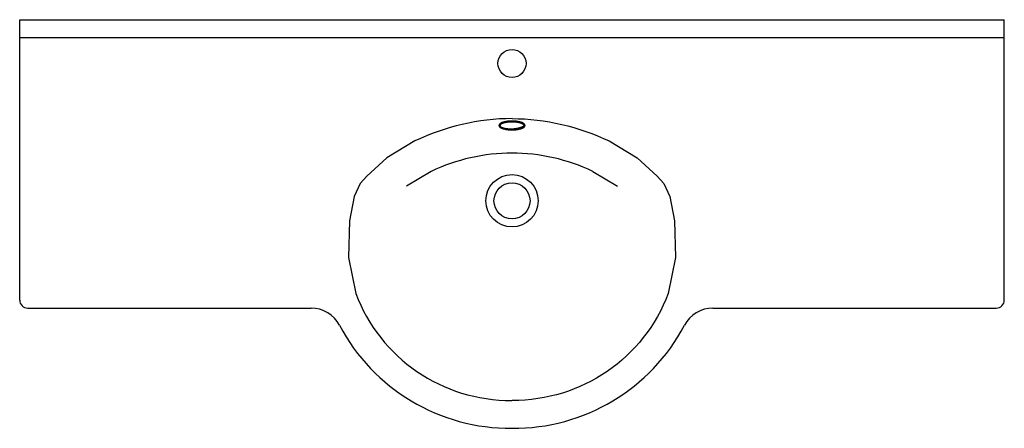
# Model space of a CAD drawing. Header units: millimetres. Extents: x -0.62 to 0.62, y -0.51 to 0.
import ezdxf

# ---------------------------------------------------------------- set-up
doc = ezdxf.new("R2010")
doc.units = ezdxf.units.MM
doc.layers.add('BLOCKS', color=3, linetype='Continuous')

msp = doc.modelspace()

# ---------------------------------------------------------------- linework, layer by layer
at = {"layer": 'BLOCKS'}
for p, q in [((-0.615, -0.35), (-0.615, 0)), ((-0.615, 0), (0.615, 0)), ((0.615, -0.35), (0.615, 0)), ((-0.615, -0.0222), (0.615, -0.0222)), ((-0.101, -0.1894), (-0.1319, -0.2079)), ((0.101, -0.1894), (0.1319, -0.2079)), ((-0.605, -0.36), (-0.2509, -0.36)), ((0.2509, -0.36), (0.605, -0.36))]:
    msp.add_line(p, q, dxfattribs=at)
for points in [[(0, -0.1234, 0.110704), (-0.1213, -0.1514), (-0.1564, -0.1724), (-0.1815, -0.1952), (-0.1896, -0.2044), (-0.197, -0.2208), (-0.203, -0.251), (-0.2041, -0.297), (-0.1952, -0.3416, 0.314833), (-0.0003, -0.4752)], [(0, -0.1234, -0.110704), (0.1213, -0.1514), (0.1564, -0.1724), (0.1815, -0.1952), (0.1896, -0.2044), (0.197, -0.2208), (0.203, -0.251), (0.2041, -0.297), (0.1952, -0.3416, -0.314833), (0.0003, -0.4752)]]:
    msp.add_lwpolyline(points, format="xyb", dxfattribs=at)
for points in [[(0.0163, -0.132, 0), (0.0163, -0.1317, 0), (0.0162, -0.1315, 0), (0.0161, -0.1312, 0), (0.016, -0.1309, 0), (0.0158, -0.1307, 0), (0.0156, -0.1304, 0), (0.0153, -0.1302, 0), (0.015, -0.1299, 0), (0.0147, -0.1296, 0), (0.0144, -0.1294, 0), (0.014, -0.1292, 0), (0.0135, -0.1289, 0), (0.0131, -0.1287, 0), (0.0126, -0.1285, 0), (0.0121, -0.1283, 0), (0.0115, -0.1281, 0), (0.0109, -0.1279, 0), (0.0103, -0.1277, 0), (0.0097, -0.1276, 0), (0.009, -0.1274, 0), (0.0084, -0.1273, 0), (0.0077, -0.1271, 0), (0.007, -0.127, 0), (0.0062, -0.1269, 0), (0.0055, -0.1268, 0), (0.0047, -0.1267, 0), (0.004, -0.1267, 0), (0.0032, -0.1266, 0), (0.0024, -0.1266, 0), (0.0016, -0.1265, 0), (0.0008, -0.1265, 0), (0, -0.1265, 0), (-0.0008, -0.1265, 0), (-0.0016, -0.1265, 0), (-0.0024, -0.1266, 0), (-0.0032, -0.1266, 0), (-0.004, -0.1267, 0), (-0.0047, -0.1267, 0), (-0.0055, -0.1268, 0), (-0.0062, -0.1269, 0), (-0.007, -0.127, 0), (-0.0077, -0.1271, 0), (-0.0084, -0.1273, 0), (-0.009, -0.1274, 0), (-0.0097, -0.1276, 0), (-0.0103, -0.1277, 0), (-0.0109, -0.1279, 0), (-0.0115, -0.1281, 0), (-0.0121, -0.1283, 0), (-0.0126, -0.1285, 0), (-0.0131, -0.1287, 0), (-0.0135, -0.1289, 0), (-0.014, -0.1292, 0), (-0.0144, -0.1294, 0), (-0.0147, -0.1296, 0), (-0.015, -0.1299, 0), (-0.0153, -0.1302, 0), (-0.0156, -0.1304, 0), (-0.0158, -0.1307, 0), (-0.016, -0.1309, 0), (-0.0161, -0.1312, 0), (-0.0162, -0.1315, 0), (-0.0163, -0.1317, 0), (-0.0163, -0.132, 0), (-0.0163, -0.1323, 0), (-0.0162, -0.1326, 0), (-0.0161, -0.1328, 0), (-0.016, -0.1331, 0), (-0.0158, -0.1333, 0), (-0.0156, -0.1336, 0), (-0.0153, -0.1339, 0), (-0.015, -0.1341, 0), (-0.0147, -0.1344, 0), (-0.0144, -0.1346, 0), (-0.014, -0.1348, 0), (-0.0135, -0.1351, 0), (-0.0131, -0.1353, 0), (-0.0126, -0.1355, 0), (-0.0121, -0.1357, 0), (-0.0115, -0.1359, 0), (-0.0109, -0.1361, 0), (-0.0103, -0.1363, 0), (-0.0097, -0.1364, 0), (-0.009, -0.1366, 0), (-0.0084, -0.1367, 0), (-0.0077, -0.1369, 0), (-0.007, -0.137, 0), (-0.0062, -0.1371, 0), (-0.0055, -0.1372, 0), (-0.0047, -0.1373, 0), (-0.004, -0.1374, 0), (-0.0032, -0.1374, 0), (-0.0024, -0.1375, 0), (-0.0016, -0.1375, 0), (-0.0008, -0.1375, 0), (0, -0.1375, 0), (0.0008, -0.1375, 0), (0.0016, -0.1375, 0), (0.0024, -0.1375, 0), (0.0032, -0.1374, 0), (0.004, -0.1374, 0), (0.0047, -0.1373, 0), (0.0055, -0.1372, 0), (0.0062, -0.1371, 0), (0.007, -0.137, 0), (0.0077, -0.1369, 0), (0.0084, -0.1367, 0), (0.009, -0.1366, 0), (0.0097, -0.1364, 0), (0.0103, -0.1363, 0), (0.0109, -0.1361, 0), (0.0115, -0.1359, 0), (0.0121, -0.1357, 0), (0.0126, -0.1355, 0), (0.0131, -0.1353, 0), (0.0135, -0.1351, 0), (0.014, -0.1348, 0), (0.0144, -0.1346, 0), (0.0147, -0.1344, 0), (0.015, -0.1341, 0), (0.0153, -0.1339, 0), (0.0156, -0.1336, 0), (0.0158, -0.1333, 0), (0.016, -0.1331, 0), (0.0161, -0.1328, 0), (0.0162, -0.1326, 0), (0.0163, -0.1323, 0), (0.0163, -0.132, 0)], [(0.0151, -0.132, 0), (0.0151, -0.132, 0), (0.0151, -0.1319, 0), (0.0151, -0.1319, 0), (0.0151, -0.1318, 0), (0.015, -0.1318, 0), (0.015, -0.1317, 0), (0.015, -0.1317, 0), (0.0149, -0.1316, 0), (0.0149, -0.1315, 0), (0.0149, -0.1315, 0), (0.0148, -0.1314, 0), (0.0148, -0.1314, 0), (0.0147, -0.1313, 0), (0.0146, -0.1312, 0), (0.0146, -0.1311, 0), (0.0145, -0.1311, 0), (0.0144, -0.131, 0), (0.0144, -0.1309, 0), (0.0143, -0.1309, 0), (0.0142, -0.1308, 0), (0.0141, -0.1307, 0), (0.014, -0.1306, 0), (0.0139, -0.1305, 0), (0.0137, -0.1305, 0), (0.0136, -0.1304, 0), (0.0135, -0.1303, 0), (0.0134, -0.1302, 0), (0.0132, -0.1301, 0), (0.0131, -0.1301, 0), (0.0129, -0.13, 0), (0.0128, -0.1299, 0), (0.0126, -0.1298, 0), (0.0124, -0.1298, 0), (0.0123, -0.1297, 0), (0.0121, -0.1296, 0), (0.0119, -0.1295, 0), (0.0117, -0.1294, 0), (0.0115, -0.1294, 0), (0.0113, -0.1293, 0), (0.0111, -0.1292, 0), (0.0109, -0.1292, 0), (0.0107, -0.1291, 0), (0.0104, -0.129, 0), (0.0102, -0.129, 0), (0.01, -0.1289, 0), (0.0097, -0.1288, 0), (0.0095, -0.1288, 0), (0.0092, -0.1287, 0), (0.009, -0.1286, 0), (0.0087, -0.1286, 0), (0.0085, -0.1285, 0), (0.0082, -0.1285, 0), (0.0079, -0.1284, 0), (0.0077, -0.1284, 0), (0.0074, -0.1283, 0), (0.0071, -0.1283, 0), (0.0069, -0.1283, 0), (0.0066, -0.1282, 0), (0.0063, -0.1282, 0), (0.006, -0.1281, 0), (0.0057, -0.1281, 0), (0.0054, -0.1281, 0), (0.0051, -0.128, 0), (0.0048, -0.128, 0), (0.0045, -0.128, 0), (0.0042, -0.128, 0), (0.0039, -0.1279, 0), (0.0036, -0.1279, 0), (0.0033, -0.1279, 0), (0.003, -0.1279, 0), (0.0027, -0.1279, 0), (0.0024, -0.1278, 0), (0.0021, -0.1278, 0), (0.0018, -0.1278, 0), (0.0015, -0.1278, 0), (0.0012, -0.1278, 0), (0.0009, -0.1278, 0), (0.0005, -0.1278, 0), (0.0002, -0.1278, 0), (-0.0001, -0.1278, 0), (-0.0004, -0.1278, 0), (-0.0007, -0.1278, 0), (-0.001, -0.1278, 0), (-0.0013, -0.1278, 0), (-0.0016, -0.1278, 0), (-0.0019, -0.1278, 0), (-0.0023, -0.1278, 0), (-0.0026, -0.1278, 0), (-0.0029, -0.1279, 0), (-0.0032, -0.1279, 0), (-0.0035, -0.1279, 0), (-0.0038, -0.1279, 0), (-0.0041, -0.1279, 0), (-0.0044, -0.128, 0), (-0.0047, -0.128, 0), (-0.005, -0.128, 0), (-0.0053, -0.1281, 0), (-0.0056, -0.1281, 0), (-0.0059, -0.1281, 0), (-0.0061, -0.1282, 0), (-0.0064, -0.1282, 0), (-0.0067, -0.1282, 0), (-0.007, -0.1283, 0), (-0.0073, -0.1283, 0), (-0.0075, -0.1284, 0), (-0.0078, -0.1284, 0), (-0.0081, -0.1285, 0), (-0.0083, -0.1285, 0), (-0.0086, -0.1286, 0), (-0.0089, -0.1286, 0), (-0.0091, -0.1287, 0), (-0.0094, -0.1287, 0), (-0.0096, -0.1288, 0), (-0.0099, -0.1289, 0), (-0.0101, -0.1289, 0), (-0.0103, -0.129, 0), (-0.0105, -0.129, 0), (-0.0108, -0.1291, 0), (-0.011, -0.1292, 0), (-0.0112, -0.1293, 0), (-0.0114, -0.1293, 0), (-0.0116, -0.1294, 0), (-0.0118, -0.1295, 0), (-0.012, -0.1295, 0), (-0.0122, -0.1296, 0), (-0.0124, -0.1297, 0), (-0.0125, -0.1298, 0), (-0.0127, -0.1298, 0), (-0.0129, -0.1299, 0), (-0.013, -0.13, 0), (-0.0132, -0.1301, 0), (-0.0133, -0.1301, 0), (-0.0134, -0.1302, 0), (-0.0136, -0.1303, 0), (-0.0137, -0.1304, 0), (-0.0138, -0.1305, 0), (-0.0139, -0.1305, 0), (-0.014, -0.1306, 0), (-0.0141, -0.1307, 0), (-0.0142, -0.1308, 0), (-0.0143, -0.1308, 0), (-0.0144, -0.1309, 0), (-0.0145, -0.131, 0), (-0.0146, -0.1311, 0), (-0.0146, -0.1312, 0), (-0.0147, -0.1312, 0), (-0.0148, -0.1313, 0), (-0.0148, -0.1314, 0), (-0.0149, -0.1315, 0), (-0.0149, -0.1315, 0), (-0.0149, -0.1316, 0), (-0.015, -0.1317, 0), (-0.015, -0.1318, 0), (-0.015, -0.1319, 0), (-0.015, -0.1319, 0), (-0.015, -0.132, 0), (-0.015, -0.1321, 0), (-0.015, -0.1322, 0), (-0.015, -0.1322, 0), (-0.015, -0.1323, 0), (-0.015, -0.1324, 0), (-0.015, -0.1325, 0), (-0.015, -0.1325, 0), (-0.0149, -0.1326, 0), (-0.0149, -0.1327, 0), (-0.0149, -0.1328, 0), (-0.0148, -0.1328, 0), (-0.0148, -0.1329, 0), (-0.0147, -0.133, 0), (-0.0147, -0.1331, 0), (-0.0146, -0.1331, 0), (-0.0145, -0.1332, 0), (-0.0144, -0.1333, 0), (-0.0144, -0.1334, 0), (-0.0143, -0.1334, 0), (-0.0142, -0.1335, 0), (-0.0141, -0.1336, 0), (-0.014, -0.1336, 0), (-0.0139, -0.1337, 0), (-0.0138, -0.1338, 0), (-0.0137, -0.1339, 0), (-0.0136, -0.1339, 0), (-0.0134, -0.134, 0), (-0.0133, -0.1341, 0), (-0.0132, -0.1341, 0), (-0.013, -0.1342, 0), (-0.0129, -0.1343, 0), (-0.0128, -0.1343, 0), (-0.0126, -0.1344, 0), (-0.0124, -0.1345, 0), (-0.0123, -0.1345, 0), (-0.0121, -0.1346, 0), (-0.012, -0.1346, 0), (-0.0118, -0.1347, 0), (-0.0116, -0.1348, 0), (-0.0114, -0.1348, 0), (-0.0112, -0.1349, 0), (-0.0111, -0.1349, 0), (-0.0109, -0.135, 0), (-0.0107, -0.135, 0), (-0.0105, -0.1351, 0), (-0.0103, -0.1352, 0), (-0.01, -0.1352, 0), (-0.0098, -0.1353, 0), (-0.0096, -0.1353, 0), (-0.0094, -0.1354, 0), (-0.0092, -0.1354, 0), (-0.0089, -0.1355, 0), (-0.0087, -0.1355, 0), (-0.0085, -0.1356, 0), (-0.0082, -0.1356, 0), (-0.008, -0.1357, 0), (-0.0077, -0.1357, 0), (-0.0075, -0.1357, 0), (-0.0072, -0.1358, 0), (-0.0069, -0.1358, 0), (-0.0067, -0.1359, 0), (-0.0064, -0.1359, 0), (-0.0061, -0.1359, 0), (-0.0058, -0.136, 0), (-0.0056, -0.136, 0), (-0.0053, -0.136, 0), (-0.005, -0.1361, 0), (-0.0047, -0.1361, 0), (-0.0044, -0.1361, 0), (-0.0041, -0.1362, 0), (-0.0038, -0.1362, 0), (-0.0035, -0.1362, 0), (-0.0032, -0.1362, 0), (-0.0029, -0.1362, 0), (-0.0026, -0.1363, 0), (-0.0023, -0.1363, 0), (-0.002, -0.1363, 0), (-0.0017, -0.1363, 0), (-0.0014, -0.1363, 0), (-0.0011, -0.1363, 0), (-0.0008, -0.1363, 0), (-0.0005, -0.1363, 0), (-0.0002, -0.1363, 0), (0.0001, -0.1362, 0), (0.0004, -0.1362, 0), (0.0007, -0.1362, 0), (0.001, -0.1362, 0), (0.0013, -0.1362, 0), (0.0016, -0.1361, 0), (0.0019, -0.1361, 0), (0.0022, -0.1361, 0), (0.0025, -0.1361, 0), (0.0028, -0.136, 0), (0.003, -0.136, 0), (0.0033, -0.136, 0), (0.0036, -0.1359, 0), (0.0039, -0.1359, 0), (0.0042, -0.1359, 0), (0.0045, -0.1358, 0), (0.0047, -0.1358, 0), (0.005, -0.1357, 0), (0.0053, -0.1357, 0), (0.0056, -0.1356, 0), (0.0058, -0.1356, 0), (0.0061, -0.1355, 0), (0.0064, -0.1355, 0), (0.0066, -0.1354, 0), (0.0069, -0.1354, 0), (0.0071, -0.1353, 0), (0.0074, -0.1352, 0), (0.0076, -0.1352, 0), (0.0079, -0.1351, 0), (0.0081, -0.1351, 0), (0.0084, -0.135, 0), (0.0086, -0.1349, 0), (0.0089, -0.1349, 0), (0.0091, -0.1348, 0), (0.0093, -0.1348, 0), (0.0096, -0.1347, 0), (0.0098, -0.1346, 0), (0.01, -0.1346, 0), (0.0102, -0.1345, 0), (0.0104, -0.1344, 0), (0.0106, -0.1344, 0), (0.0109, -0.1343, 0), (0.0111, -0.1342, 0), (0.0113, -0.1342, 0), (0.0114, -0.1341, 0), (0.0116, -0.134, 0), (0.0118, -0.134, 0), (0.012, -0.1339, 0), (0.0122, -0.1338, 0), (0.0124, -0.1337, 0), (0.0125, -0.1337, 0), (0.0127, -0.1336, 0), (0.0128, -0.1335, 0), (0.013, -0.1335, 0), (0.0131, -0.1334, 0), (0.0133, -0.1333, 0), (0.0134, -0.1333, 0), (0.0136, -0.1332, 0), (0.0137, -0.1331, 0), (0.0138, -0.1331, 0), (0.0139, -0.133, 0), (0.0141, -0.133, 0), (0.0142, -0.1329, 0), (0.0143, -0.1328, 0), (0.0144, -0.1328, 0), (0.0145, -0.1327, 0), (0.0145, -0.1327, 0), (0.0146, -0.1326, 0), (0.0147, -0.1325, 0), (0.0148, -0.1325, 0), (0.0148, -0.1324, 0), (0.0149, -0.1324, 0), (0.0149, -0.1323, 0), (0.015, -0.1323, 0), (0.015, -0.1322, 0), (0.015, -0.1322, 0), (0.0151, -0.1321, 0), (0.0151, -0.1321, 0), (0.0151, -0.1321, 0), (0.0151, -0.132, 0)]]:
    msp.add_polyline3d(points, dxfattribs=at)
for centre, radius in [((0, -0.0546), 0.0175), ((0, -0.226), 0.0327), ((0, -0.226), 0.0225)]:
    msp.add_circle(centre, radius, dxfattribs=at)
for centre, radius, start, end in [((0.0016, -0.408), 0.2416, 90.3248, 115.1374), ((-0.0016, -0.408), 0.2416, 64.8626, 89.6752), ((-0.605, -0.35), 0.01, 180, 270), ((0.605, -0.35), 0.01, 270, 0), ((-0.2509, -0.4), 0.04, 27.7928, 90), ((0.2509, -0.4), 0.04, 90, 152.2072), ((-0.0022, -0.2689), 0.2411, 207.7928, 270.53), ((0.0022, -0.2689), 0.2411, 269.47, 332.2072)]:
    msp.add_arc(centre, radius, start, end, dxfattribs=at)

doc.saveas('drawing.dxf')
